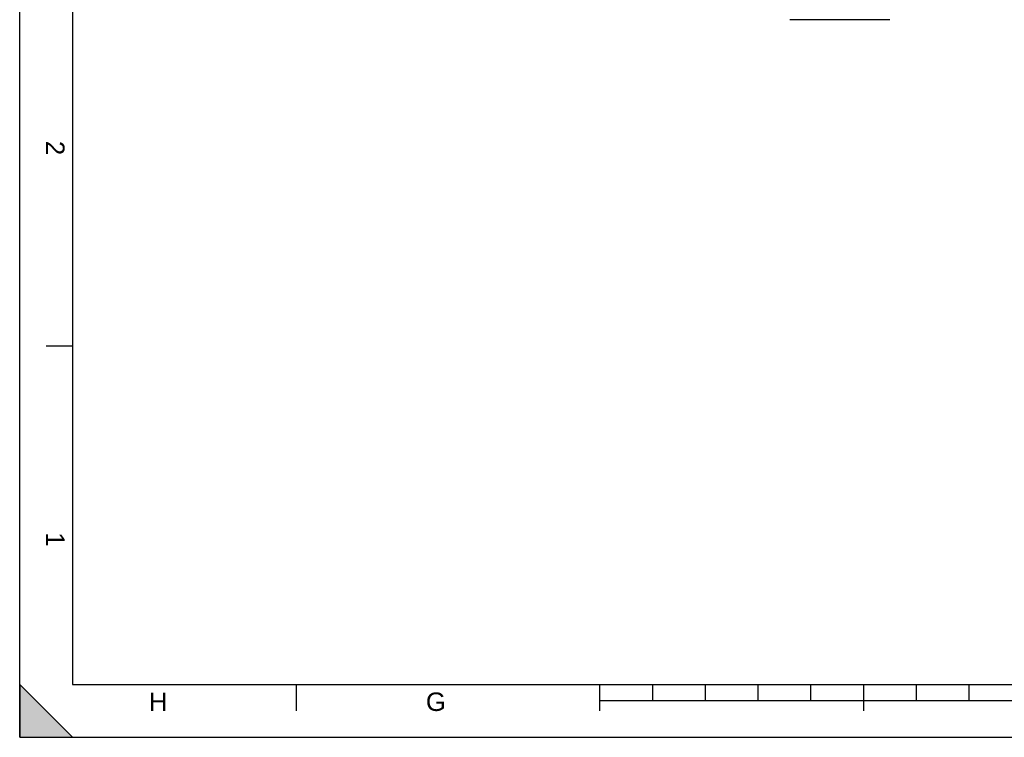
# Model space of a CAD drawing. Header units: millimetres. Extents: x 0 to 420, y 0 to 297.
# Tile 1 of 36: x 0 to 187, y 0 to 136. Entities that reach past the tile are written whole.
import ezdxf

# ---------------------------------------------------------------- set-up
doc = ezdxf.new("R2010")
doc.units = ezdxf.units.MM
doc.header["$LTSCALE"] = 23.1
doc.layers.get('0').update_dxf_attribs({"linetype": 'CONTINUOUS'})
doc.layers.add('06_COURBES', color=7, linetype='CONTINUOUS')
doc.styles.add('TEXTSTYLE_2', font='arial.ttf')

# ---------------------------------------------------------------- blocks, each defined once
blk = doc.blocks.new('MARGEA3_BL0', base_point=(210.000078, 148.5))
at = {"color": 7, "linetype": 'Continuous'}
for p, q in [((0.000078, 0), (0.000078, 297)), ((10.000078, 287.000001), (10.000078, 10.000001)), ((5.000078, 74.250001), (10.000078, 74.250001)), ((10.000078, 0.000001), (0.000078, 10.000001)), ((0.000078, 10.000001), (0.000078, 0.000001)), ((10.000078, 0.000001), (0.000078, 10.000001)), ((10.000078, 10.000001), (410.000078, 10.000001)), ((52.500078, 5.000001), (52.500078, 10.000001)), ((110.000078, 5.000001), (110.000078, 10.000001)), ((120.000078, 7.000001), (120.000078, 10.000001)), ((130.000078, 7.000001), (130.000078, 10.000001)), ((140.000078, 7.000001), (140.000078, 10.000001)), ((150.000078, 7.000001), (150.000078, 10.000001)), ((160.000078, 5.000001), (160.000078, 10.000001)), ((170.000078, 7.000001), (170.000078, 10.000001)), ((180.000078, 7.000001), (180.000078, 10.000001)), ((110.000078, 7.000001), (310.000078, 7.000001)), ((0.000078, 0.000001), (10.000078, 0.000001)), ((0.000078, 0), (420.000078, 0))]:
    blk.add_line(p, q, dxfattribs=at)
blk.add_solid([(0.000078, 0.000001), (10.000078, 0.000001), (0.000078, 10.000001)], dxfattribs=at)
at = {"color": 7, "linetype": 'Continuous', "style": 'TEXTSTYLE_2', "oblique": 0.00001872}
for s, p in [('2', (5.000078, 113.125001)), ('1', (5.000078, 38.875001))]:
    blk.add_text(s, height=3.5, rotation=270, dxfattribs=at).set_placement(p)
for s, p in [('H', (24.500078, 5.000001)), ('G', (77.000078, 5.000001))]:
    blk.add_text(s, height=3.5, dxfattribs=at).set_placement(p)

msp = doc.modelspace()

# ---------------------------------------------------------------- linework, layer by layer
at = {"color": 7, "linetype": 'Continuous'}
for q in [(0, 297), (420, 0)]:
    msp.add_line((0, 0), q, dxfattribs=at)
at = {"layer": '06_COURBES', "color": 4, "linetype": 'Continuous'}
for p, q in [((150.24, 136.08), (146.01, 136.08)), ((151.6, 136.08), (150.32, 136.08)), ((156.2, 136.08), (151.63, 136.08)), ((156.55, 136.08), (156.25, 136.08)), ((160.35, 136.08), (156.61, 136.08)), ((160.7, 136.08), (160.4, 136.08)), ((164.33, 136.08), (160.7, 136.08)), ((164.95, 136.08), (164.34, 136.08))]:
    msp.add_line(p, q, dxfattribs=at)

# ---------------------------------------------------------------- block references
at = {"color": 7, "linetype": 'Continuous'}
msp.add_blockref('MARGEA3_BL0', (210, 148.5), dxfattribs=at)

doc.saveas('drawing.dxf')
